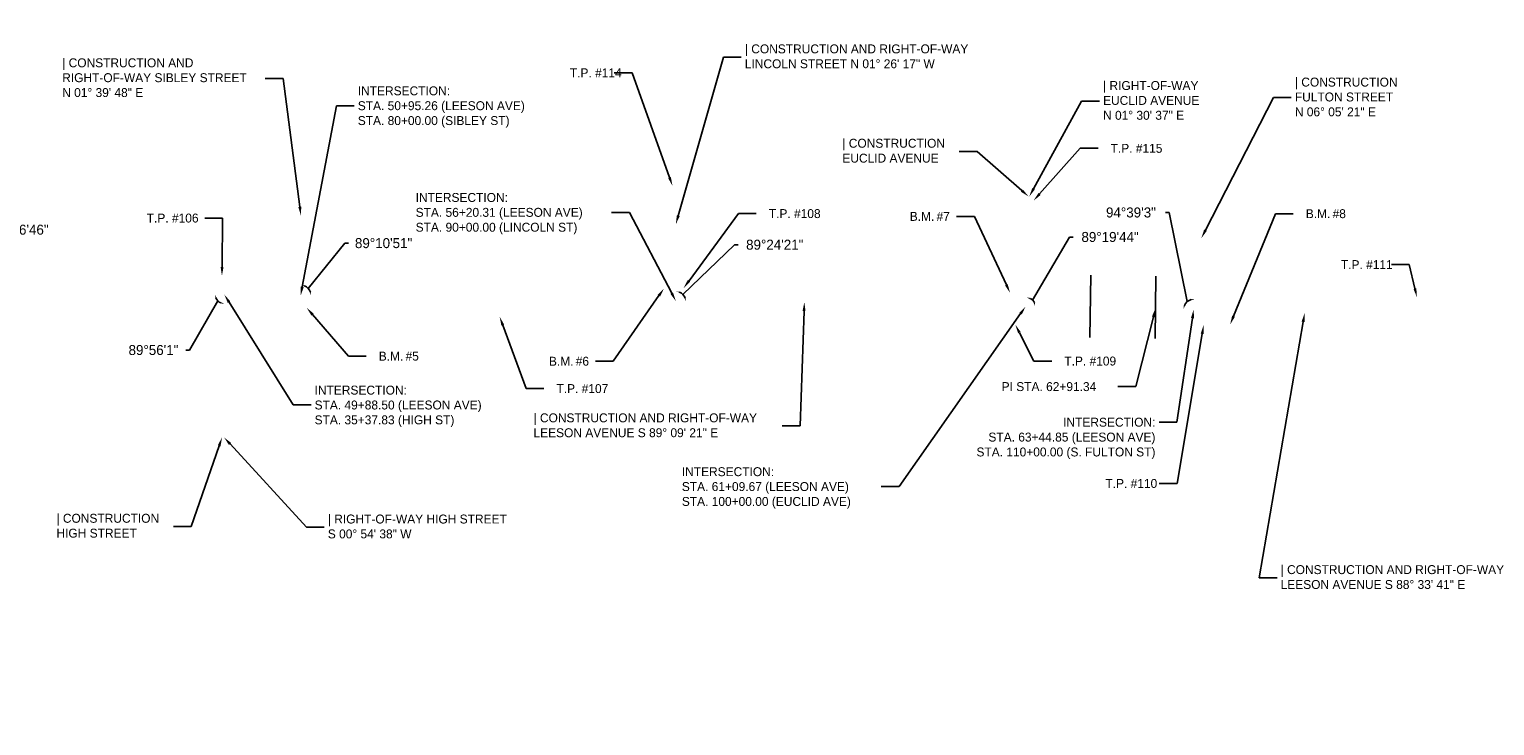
# Model space of a CAD drawing. Header units: feet. Extents: x 1384904 to 1390669, y 443351 to 444331.
# Tile 3 of 3: x 1388619 to 1390669, y 443351 to 444326. Entities that reach past the tile are written whole.
import ezdxf
from ezdxf import colors
from ezdxf.entities.mleader import LeaderData, LeaderLine
from ezdxf.math import Vec2, Vec3

# ---------------------------------------------------------------- set-up
doc = ezdxf.new("R2010")
doc.units = ezdxf.units.FT
doc.header["$MEASUREMENT"] = 0
doc.layers.add('SH_Data', color=7, linetype='Continuous')
doc.styles.add('Slanted-Normal', font='font31.shx', dxfattribs={"height": 0.14})
doc.styles.get("Standard").update_dxf_attribs({"font": 'arial.ttf'})
doc.dimstyles.get("Standard").update_dxf_attribs({"dimtxt": 0.18, "dimasz": 0.18, "dimexe": 0.18, "dimexo": 0.0625, "dimgap": 0.09, "dimtad": 0, "dimtih": 1, "dimtoh": 1, "dimdec": 4, "dimzin": 0, "dimdsep": 46, "dimtxsty": 'Standard', "dimcen": 0.09, "dimadec": 0, "dimazin": 0, "dimtfac": 1, "dimtdec": 4, "dimtofl": 0, "dimtmove": 0, "dimatfit": 3, "dimfxl": 1, "dimtolj": 1, "dimtzin": 0, "dimarcsym": 0})

# ---------------------------------------------------------------- blocks, each defined once
blk = doc.blocks.new('*D13')
at = {"color": 0, "lineweight": -2, "transparency": 16777216}
for p, q in [((1388177.1, 443976.4), (1388191.4, 443859.2)), ((1388191.4, 443859.2), (1388196.4, 443859.2))]:
    blk.add_line(p, q, dxfattribs=at)
blk.add_arc((1388165.6, 443965.3), 15.9, 17.201, 70.5614, dxfattribs=at)
at = {"color": 0, "transparency": 16777216}
for points in [[(1388170.8, 443979.6), (1388171.1, 443981.2), (1388166, 443981.3)], [(1388181.7, 443970.2), (1388180, 443969.9), (1388181.6, 443965.1)]]:
    blk.add_solid(points, dxfattribs=at)
at = {"layer": 'Defpoints', "color": 0, "transparency": 16777216}
for p in [(1388174.4, 444326.1), (1387541, 443974.5), (1388165.6, 443965.3), (1388173.9, 443979), (1390194.6, 443935.5)]:
    blk.add_point(p, dxfattribs=at)
at = {"color": 0, "transparency": 16777216, "insert": (1388244.1, 443859.2), "char_height": 14, "attachment_point": 5, "style": 'Slanted-Normal'}
blk.add_mtext('\\A1;89°27\'2"', dxfattribs=at)
blk = doc.blocks.new('*D14')
at = {"color": 0, "lineweight": -2, "transparency": 16777216}
for p, q in [((1387903.9, 443981), (1387926.6, 444099.2)), ((1387926.6, 444099.2), (1387931.6, 444099.2))]:
    blk.add_line(p, q, dxfattribs=at)
blk.add_arc((1387891.9, 443969.4), 16.7, 16.3747, 71.6734, dxfattribs=at)
at = {"color": 0, "transparency": 16777216}
for points in [[(1387897, 443984.4), (1387897.3, 443986), (1387892.2, 443986.1)], [(1387908.7, 443974.2), (1387907.1, 443974), (1387908.6, 443969.1)]]:
    blk.add_solid(points, dxfattribs=at)
at = {"layer": 'Defpoints', "color": 0, "transparency": 16777216}
for p in [(1387898.4, 444304.9), (1387541, 443974.5), (1387891.9, 443969.4), (1387906.5, 443977.5), (1390194.6, 443935.5)]:
    blk.add_point(p, dxfattribs=at)
at = {"color": 0, "transparency": 16777216, "insert": (1387983.7, 444099.2), "char_height": 14, "attachment_point": 5, "style": 'Slanted-Normal'}
blk.add_mtext('\\A1;89°44\'10"', dxfattribs=at)
blk = doc.blocks.new('*D12')
at = {"color": 0, "lineweight": -2, "transparency": 16777216}
for p, q in [((1387660.3, 443960.3), (1387608, 443903)), ((1387608, 443903), (1387603, 443903))]:
    blk.add_line(p, q, dxfattribs=at)
blk.add_arc((1387673, 443972.6), 17.6, 195.4583, 252.8535, dxfattribs=at)
at = {"color": 0, "transparency": 16777216}
for points in [[(1387655.1, 443967.8), (1387656.8, 443968), (1387655.3, 443972.9)], [(1387667.9, 443956.6), (1387667.6, 443954.9), (1387672.7, 443955)]]:
    blk.add_solid(points, dxfattribs=at)
at = {"layer": 'Defpoints', "color": 0, "transparency": 16777216}
for p in [(1387541, 443974.5), (1387673, 443972.6), (1387663.9, 443957.5), (1390194.6, 443935.5), (1387670, 443772.4)]:
    blk.add_point(p, dxfattribs=at)
at = {"color": 0, "transparency": 16777216, "insert": (1387559, 443903), "char_height": 14, "attachment_point": 5, "style": 'Slanted-Normal'}
blk.add_mtext('\\A1;90°0\'0"', dxfattribs=at)
blk = doc.blocks.new('*D16')
at = {"color": 0, "lineweight": -2, "transparency": 16777216}
for p, q in [((1388525.3, 443949), (1388450.6, 443783.4)), ((1388450.6, 443783.4), (1388445.6, 443783.4))]:
    blk.add_line(p, q, dxfattribs=at)
blk.add_arc((1388536.6, 443959.9), 15.7, 197.4401, 250.4916, dxfattribs=at)
at = {"color": 0, "transparency": 16777216}
for points in [[(1388520.7, 443955), (1388522.4, 443955.3), (1388520.8, 443960.1)], [(1388531.5, 443945.9), (1388531.2, 443944.2), (1388536.2, 443944.1)]]:
    blk.add_solid(points, dxfattribs=at)
at = {"layer": 'Defpoints', "color": 0, "transparency": 16777216}
for p in [(1387541, 443974.5), (1388522.8, 443952.2), (1388536.6, 443959.9), (1390194.6, 443935.5), (1388524.6, 443400.2)]:
    blk.add_point(p, dxfattribs=at)
at = {"color": 0, "transparency": 16777216, "insert": (1388397, 443783.4), "char_height": 14, "attachment_point": 5, "style": 'Slanted-Normal'}
blk.add_mtext('\\A1;89°37\'11"', dxfattribs=at)
blk = doc.blocks.new('*D17')
at = {"color": 0, "lineweight": -2, "transparency": 16777216}
for p, q in [((1388551.7, 443970.7), (1388546.7, 444045.4)), ((1388546.7, 444045.4), (1388551.7, 444045.4))]:
    blk.add_line(p, q, dxfattribs=at)
blk.add_arc((1388540.4, 443959.8), 15.7, 17.4327, 70.3252, dxfattribs=at)
at = {"color": 0, "transparency": 16777216}
for points in [[(1388545.5, 443973.8), (1388545.8, 443975.5), (1388540.7, 443975.6)], [(1388556.2, 443964.7), (1388554.6, 443964.4), (1388556.1, 443959.6)]]:
    blk.add_solid(points, dxfattribs=at)
at = {"layer": 'Defpoints', "color": 0, "transparency": 16777216}
for p in [(1388548.5, 444294.6), (1387541, 443974.5), (1388554.1, 443967.4), (1388540.4, 443959.8), (1390194.6, 443935.5)]:
    blk.add_point(p, dxfattribs=at)
at = {"color": 0, "transparency": 16777216, "insert": (1388606, 444045.4), "char_height": 14, "attachment_point": 5, "style": 'Slanted-Normal'}
blk.add_mtext('\\A1;89°26\'46"', dxfattribs=at)
blk = doc.blocks.new('*D18')
at = {"color": 0, "lineweight": -2, "transparency": 16777216}
for p, q in [((1388882.8, 443945.8), (1388843.2, 443876.9)), ((1388843.2, 443876.9), (1388838.2, 443876.9))]:
    blk.add_line(p, q, dxfattribs=at)
blk.add_arc((1388891.9, 443954.6), 12.7, 201.9046, 246.3408, dxfattribs=at)
at = {"color": 0, "transparency": 16777216}
for points in [[(1388879.3, 443949.8), (1388880.9, 443950.1), (1388879.2, 443954.8)], [(1388887, 443943.8), (1388886.6, 443942.2), (1388891.7, 443942)]]:
    blk.add_solid(points, dxfattribs=at)
at = {"layer": 'Defpoints', "color": 0, "transparency": 16777216}
for p in [(1387541, 443974.5), (1388885.4, 443943.8), (1388891.9, 443954.6), (1390194.6, 443935.5), (1388883.3, 443416.9)]:
    blk.add_point(p, dxfattribs=at)
at = {"color": 0, "transparency": 16777216, "insert": (1388792.8, 443876.9), "char_height": 14, "attachment_point": 5, "style": 'Slanted-Normal'}
blk.add_mtext('\\A1;89°56\'1"', dxfattribs=at)
blk = doc.blocks.new('*D19')
at = {"color": 0, "lineweight": -2, "transparency": 16777216}
for p, q in [((1389009.2, 443963.2), (1389060.5, 444026.6)), ((1389060.5, 444026.6), (1389065.5, 444026.6))]:
    blk.add_line(p, q, dxfattribs=at)
blk.add_arc((1388998.6, 443953.1), 14.7, 18.7931, 68.6996, dxfattribs=at)
at = {"color": 0, "transparency": 16777216}
for points in [[(1389003.8, 443965.9), (1389004.1, 443967.5), (1388999, 443967.7)], [(1389013.3, 443957.9), (1389011.7, 443957.7), (1389013.3, 443952.9)]]:
    blk.add_solid(points, dxfattribs=at)
at = {"layer": 'Defpoints', "color": 0, "transparency": 16777216}
for p in [(1389005.1, 444177.2), (1387541, 443974.5), (1389006.3, 443965.6), (1388998.6, 443953.1), (1390194.6, 443935.5)]:
    blk.add_point(p, dxfattribs=at)
at = {"color": 0, "transparency": 16777216, "insert": (1389114.7, 444026.6), "char_height": 14, "attachment_point": 5, "style": 'Slanted-Normal'}
blk.add_mtext('\\A1;89°10\'51"', dxfattribs=at)
blk = doc.blocks.new('*D20')
at = {"color": 0, "lineweight": -2, "transparency": 16777216}
for p, q in [((1389533.5, 443954.8), (1389605.7, 444024.4)), ((1389605.7, 444024.4), (1389610.7, 444024.4))]:
    blk.add_line(p, q, dxfattribs=at)
blk.add_arc((1389523.6, 443945.3), 13.7, 20.202, 67.5158, dxfattribs=at)
at = {"color": 0, "transparency": 16777216}
for points in [[(1389528.7, 443957.2), (1389529, 443958.8), (1389524, 443959)], [(1389537.3, 443950.2), (1389535.6, 443949.9), (1389537.3, 443945.1)]]:
    blk.add_solid(points, dxfattribs=at)
at = {"layer": 'Defpoints', "color": 0, "transparency": 16777216}
for p in [(1389529, 444160.9), (1387541, 443974.5), (1389523.6, 443945.3), (1389530.7, 443957), (1390194.6, 443935.5)]:
    blk.add_point(p, dxfattribs=at)
at = {"color": 0, "transparency": 16777216, "insert": (1389661.9, 444024.4), "char_height": 14, "attachment_point": 5, "style": 'Slanted-Normal'}
blk.add_mtext('\\A1;89°24\'21"', dxfattribs=at)
blk = doc.blocks.new('*D21')
at = {"color": 0, "lineweight": -2, "transparency": 16777216}
for p, q in [((1390022.7, 443946.6), (1390074.4, 444035.2)), ((1390074.4, 444035.2), (1390079.4, 444035.2))]:
    blk.add_line(p, q, dxfattribs=at)
blk.add_arc((1390013.9, 443938.1), 12.3, 22.6874, 64.9535, dxfattribs=at)
at = {"color": 0, "transparency": 16777216}
for points in [[(1390018.9, 443948.4), (1390019.3, 443950), (1390014.2, 443950.4)], [(1390026, 443943), (1390024.4, 443942.7), (1390026.2, 443937.9)]]:
    blk.add_solid(points, dxfattribs=at)
at = {"layer": 'Defpoints', "color": 0, "transparency": 16777216}
for p in [(1390020.8, 444200.2), (1387541, 443974.5), (1390020.3, 443948.6), (1390013.9, 443938.1), (1390194.6, 443935.5)]:
    blk.add_point(p, dxfattribs=at)
at = {"color": 0, "transparency": 16777216, "insert": (1390131, 444035.2), "char_height": 14, "attachment_point": 5, "style": 'Slanted-Normal'}
blk.add_mtext('\\A1;89°19\'44"', dxfattribs=at)
blk = doc.blocks.new('*D22')
at = {"color": 0, "lineweight": -2, "transparency": 16777216}
for p, q in [((1390213.6, 444069.5), (1390208.6, 444069.5)), ((1390238.8, 443944.7), (1390213.6, 444069.5))]:
    blk.add_line(p, q, dxfattribs=at)
blk.add_arc((1390248.1, 443934.1), 14.1, 104.369, 158.1032, dxfattribs=at)
at = {"color": 0, "transparency": 16777216}
for points in [[(1390244.5, 443948.6), (1390244.6, 443946.9), (1390249.6, 443948.1)], [(1390235.8, 443939.2), (1390234.2, 443939.5), (1390234, 443934.5)]]:
    blk.add_solid(points, dxfattribs=at)
at = {"layer": 'Defpoints', "color": 0, "transparency": 16777216}
for p in [(1390259.5, 444041.6), (1390194.6, 443935.5), (1390236.3, 443941.8), (1390248.1, 443934.1), (1390578.6, 443925.8)]:
    blk.add_point(p, dxfattribs=at)
at = {"color": 0, "transparency": 16777216, "insert": (1390160.2, 444069.5), "char_height": 14, "attachment_point": 5, "style": 'Slanted-Normal'}
blk.add_mtext('\\A1;94°39\'3"', dxfattribs=at)

msp = doc.modelspace()

# ---------------------------------------------------------------- linework, layer by layer
at = {"layer": 'SH_Data'}
for points in [[(1390103.90633, 443981.8438), (1390102.62026, 443894.54752)], [(1390195.23642, 443980.49829), (1390193.95034, 443893.20201)]]:
    msp.add_lwpolyline(points, dxfattribs=at)

# ---------------------------------------------------------------- dimensions: what is measured, and where the dimension line sits
for base, line1, line2, picture, middle in [((1388173.89071, 443978.97574), ((1387540.978, 443974.544), (1390194.57763, 443935.45023)), ((1388165.63008, 443965.3414), (1388174.40673, 444326.11561)), '*D13', (1388244.11552, 443859.19623)), ((1387906.48653, 443977.48811), ((1387540.978, 443974.544), (1390194.57763, 443935.45023)), ((1387898.37722, 444304.85789), (1387891.88962, 443969.37425)), '*D14', (1387983.6638, 444099.23739)), ((1388554.12854, 443967.44536), ((1387540.978, 443974.544), (1390194.57763, 443935.45023)), ((1388540.35719, 443959.82079), (1388548.52762, 444294.60374)), '*D17', (1388605.98652, 444045.3653)), ((1390020.2673, 443948.58891), ((1387540.978, 443974.544), (1390194.57763, 443935.45023)), ((1390013.89943, 443938.11205), (1390020.83199, 444200.22579)), '*D21', (1390130.95624, 444035.21116)), ((1389006.2592, 443965.58407), ((1387540.978, 443974.544), (1390194.57763, 443935.45023)), ((1388998.62317, 443953.06946), (1389005.1309, 444177.17687)), '*D19', (1389114.73663, 444026.63535)), ((1389530.71189, 443957.03911), ((1387540.978, 443974.544), (1390194.57763, 443935.45023)), ((1389529.02312, 444160.85051), (1389523.61251, 443945.33513)), '*D20', (1389661.90516, 444024.35878)), ((1390236.26262, 443941.77186), ((1390194.57763, 443935.45023), (1390578.62072, 443925.80576)), ((1390248.07073, 443934.10686), (1390259.535, 444041.571)), '*D22', (1390160.19115, 444069.48013)), ((1387663.92353, 443957.46107), ((1387672.96367, 443972.59925), (1387670.0134, 443772.37098)), ((1387540.978, 443974.544), (1390194.57763, 443935.45023)), '*D12', (1387558.96292, 443903.00188)), ((1388522.82146, 443952.24102), ((1388524.61868, 443400.17799), (1388536.57959, 443959.87645)), ((1387540.978, 443974.544), (1390194.57763, 443935.45023)), '*D16', (1388397.03387, 443783.40096)), ((1388885.36465, 443943.76371), ((1388891.87229, 443954.64389), (1388883.32531, 443416.87915)), ((1387540.978, 443974.544), (1390194.57763, 443935.45023)), '*D18', (1388792.76587, 443876.92611))]:
    dim = msp.add_angular_dim_2l(base=base, line1=line1, line2=line2, dimstyle='Standard', override={"dimscale": 0, "dimtxt": 0.125, "dimasz": 0.05, "dimexe": 0.125, "dimexo": 0.05, "dimgap": 0.05, "dimtxsty": 'Slanted-Normal', "dimaunit": 1, "dimadec": 3, "dimtmove": 1})
    dim.commit()
    dim.dimension.update_dxf_attribs({"geometry": picture, "text_midpoint": middle, "dimtype": 162})

# ---------------------------------------------------------------- leaders
ml = msp.add_multileader_mtext('Standard')
ml.set_content('| CONSTRUCTION AND RIGHT-OF-WAY\\PLINCOLN STREET N 01%%D 26\' 17" W', color=256, style='Slanted-Normal')
ml.set_leader_properties()
ml.build(insert=Vec2(0, 0))
ml.multileader.update_dxf_attribs({"text_left_attachment_type": 2, "text_right_attachment_type": 2, "dogleg_length": 0.25, "arrow_head_size": 12.5, "scale": 100})
ctx = ml.context
ctx.base_point, ctx.scale, ctx.char_height, ctx.arrow_head_size, ctx.landing_gap_size, ctx.plane_origin = Vec3(1389615.05807, 444287.29601), 100, 12.5, 12.5, 5, Vec3(1389523.51628, 444053.00908)
ctx.left_attachment, ctx.right_attachment = 2, 2
notes = []
notes.append((ctx, [(1, (1, 1, 0), (1389590.05807, 444287.29601), (1, 0), 25, [(0, [(1389523.51628, 444053.00908)], 0, [])])]))
ctx.mtext.insert, ctx.mtext.flow_direction = Vec3(1389620.05807, 444304.90513), 5
ml = msp.add_multileader_mtext('Standard')
ml.set_content('| CONSTRUCTION AND \\PRIGHT-OF-WAY SIBLEY STREET \\PN 01%%D 39\' 48" E', color=256, style='Slanted-Normal')
ml.set_leader_properties()
ml.build(insert=Vec2(0, 0))
ml.multileader.update_dxf_attribs({"text_left_attachment_type": 2, "text_right_attachment_type": 2, "dogleg_length": 0.25, "arrow_head_size": 12.5, "scale": 100})
ctx = ml.context
ctx.base_point, ctx.scale, ctx.char_height, ctx.arrow_head_size, ctx.landing_gap_size, ctx.plane_origin = Vec3(1388660.09454, 444257.38521), 100, 12.5, 12.5, 5, Vec3(1388999.0755, 444065.03943)
ctx.left_attachment, ctx.right_attachment = 2, 2
notes.append((ctx, [(0, (1, 1, 0), (1388974.0628, 444257.38521), (-1, 0), 25, [(0, [(1388999.0755, 444065.03943)], 0, [])])]))
ctx.mtext.insert, ctx.mtext.flow_direction = Vec3(1388665.09454, 444285.411), 5
ml = msp.add_multileader_mtext('Standard')
ml.set_content('\\pxi-3,l5,t5;T.P. #114', color=256, style='Slanted-Normal')
ml.set_leader_properties()
ml.build(insert=Vec2(0, 0))
ml.multileader.update_dxf_attribs({"text_left_attachment_type": 2, "text_right_attachment_type": 2, "dogleg_length": 0.25, "arrow_head_size": 12.5, "scale": 100})
ctx = ml.context
ctx.base_point, ctx.scale, ctx.char_height, ctx.arrow_head_size, ctx.landing_gap_size, ctx.plane_origin = Vec3(1389345.30663, 444265.13455, 780.458), 100, 12.5, 12.5, 5, Vec3(1389518.871, 444106.717, 780.458)
ctx.left_attachment, ctx.right_attachment = 2, 2
notes.append((ctx, [(0, (1, 1, 0), (1389462.44949, 444265.13455, 780.458), (-1, 0), 25, [(0, [(1389518.871, 444106.717, 780.458)], 0, [])])]))
ctx.mtext.insert, ctx.mtext.flow_direction = Vec3(1389350.30663, 444271.38455, 780.458), 5
ml = msp.add_multileader_mtext('Standard')
ml.set_content('| RIGHT-OF-WAY\\PEUCLID AVENUE \\PN 01%%D 30\' 37" E', color=256, style='Slanted-Normal')
ml.set_leader_properties()
ml.build(insert=Vec2(0, 0))
ml.multileader.update_dxf_attribs({"text_left_attachment_type": 2, "text_right_attachment_type": 2, "dogleg_length": 0.25, "arrow_head_size": 12.5, "scale": 100})
ctx = ml.context
ctx.base_point, ctx.scale, ctx.char_height, ctx.arrow_head_size, ctx.landing_gap_size, ctx.plane_origin = Vec3(1390116.19753, 444225.57053), 100, 12.5, 12.5, 5, Vec3(1390016.97777, 444091.92045)
ctx.left_attachment, ctx.right_attachment = 2, 2
notes.append((ctx, [(1, (1, 1, 0), (1390091.19753, 444225.57053), (1, 0), 25, [(0, [(1390017.96677, 444091.89425)], 0, [])])]))
ctx.mtext.insert, ctx.mtext.flow_direction = Vec3(1390121.19753, 444253.59632), 5
ml = msp.add_multileader_mtext('Standard')
ml.set_content('| CONSTRUCTION\\PFULTON STREET\\PN 06%%D 05\' 21" E', color=256, style='Slanted-Normal')
ml.set_leader_properties()
ml.build(insert=Vec2(0, 0))
ml.multileader.update_dxf_attribs({"text_left_attachment_type": 2, "text_right_attachment_type": 2, "dogleg_length": 0.25, "arrow_head_size": 12.5, "scale": 100})
ctx = ml.context
ctx.base_point, ctx.scale, ctx.char_height, ctx.arrow_head_size, ctx.landing_gap_size, ctx.plane_origin = Vec3(1390384.50729, 444230.39955), 100, 12.5, 12.5, 5, Vec3(1390258.67854, 444033.54264)
ctx.left_attachment, ctx.right_attachment = 2, 2
notes.append((ctx, [(1, (1, 1, 0), (1390359.50729, 444230.39955), (1, 0), 25, [(0, [(1390258.67854, 444033.54264)], 0, [])])]))
ctx.mtext.insert, ctx.mtext.flow_direction = Vec3(1390389.50729, 444258.42534), 5
ml = msp.add_multileader_mtext('Standard')
ml.set_content('INTERSECTION:\\PSTA. 50+95.26 (LEESON AVE)\\PSTA. 80+00.00 (SIBLEY ST)', color=256, style='Slanted-Normal')
ml.set_leader_properties()
ml.build(insert=Vec2(0, 0))
ml.multileader.update_dxf_attribs({"text_left_attachment_type": 2, "text_right_attachment_type": 2, "dogleg_length": 0.25, "arrow_head_size": 12.5, "scale": 100})
ctx = ml.context
ctx.base_point, ctx.scale, ctx.char_height, ctx.arrow_head_size, ctx.landing_gap_size, ctx.plane_origin = Vec3(1389073.58984, 444219.11312), 100, 12.5, 12.5, 5, Vec3(1388998.62317, 443953.06946)
ctx.left_attachment, ctx.right_attachment = 2, 2
notes.append((ctx, [(1, (1, 1, 0), (1389048.58984, 444219.11312), (1, 0), 25, [(0, [(1388998.62317, 443953.06946)], 0, [])])]))
ctx.mtext.insert, ctx.mtext.flow_direction = Vec3(1389078.58984, 444246.19646), 5
ml = msp.add_multileader_mtext('Standard')
ml.set_content('| CONSTRUCTION\\PEUCLID AVENUE ', color=256, style='Slanted-Normal')
ml.set_leader_properties()
ml.build(insert=Vec2(0, 0))
ml.multileader.update_dxf_attribs({"text_left_attachment_type": 2, "text_right_attachment_type": 2, "dogleg_length": 0.25, "arrow_head_size": 12.5, "scale": 100})
ctx = ml.context
ctx.base_point, ctx.scale, ctx.char_height, ctx.arrow_head_size, ctx.landing_gap_size, ctx.plane_origin = Vec3(1389751.47192, 444155.14699), 100, 12.5, 12.5, 5, Vec3(1390015.16523, 444091.81051)
ctx.left_attachment, ctx.right_attachment = 2, 2
notes.append((ctx, [(0, (1, 1, 0), (1389945.10287, 444155.14699), (-1, 0), 25, [(0, [(1390016.97777, 444091.92045)], 0, [])])]))
ctx.mtext.insert, ctx.mtext.flow_direction = Vec3(1389756.47192, 444172.75611), 5
ml = msp.add_multileader_mtext('Standard')
ml.set_content('\\pxi-3,l4,t4;T.P. #115', color=256, style='Slanted-Normal')
ml.set_leader_properties()
ml.build(insert=Vec2(0, 0))
ml.multileader.update_dxf_attribs({"text_left_attachment_type": 2, "text_right_attachment_type": 2, "dogleg_length": 0.25, "arrow_head_size": 12.5, "scale": 100})
ctx = ml.context
ctx.base_point, ctx.scale, ctx.char_height, ctx.arrow_head_size, ctx.landing_gap_size, ctx.plane_origin = Vec3(1390114.24536, 444159.42268, 781.023), 100, 12.5, 12.5, 5, Vec3(1390024.028, 444086.159, 781.023)
ctx.left_attachment, ctx.right_attachment = 2, 2
notes.append((ctx, [(1, (1, 1, 0), (1390089.24536, 444159.42268, 781.023), (1, 0), 25, [(0, [(1390024.028, 444086.159, 781.023)], 0, [])])]))
ctx.mtext.insert, ctx.mtext.flow_direction = Vec3(1390119.24536, 444165.67268, 781.023), 5
ml = msp.add_multileader_mtext('Standard')
ml.set_content('INTERSECTION:\\PSTA. 56+20.31 (LEESON AVE)\\PSTA. 90+00.00 (LINCOLN ST)', color=256, style='Slanted-Normal')
ml.set_leader_properties()
ml.build(insert=Vec2(0, 0))
ml.multileader.update_dxf_attribs({"text_left_attachment_type": 2, "text_right_attachment_type": 2, "dogleg_length": 0.25, "arrow_head_size": 12.5, "scale": 100})
ctx = ml.context
ctx.base_point, ctx.scale, ctx.char_height, ctx.arrow_head_size, ctx.landing_gap_size, ctx.plane_origin = Vec3(1389154.5459, 444069.76743), 100, 12.5, 12.5, 5, Vec3(1389523.61251, 443945.33513)
ctx.left_attachment, ctx.right_attachment = 2, 2
notes.append((ctx, [(0, (1, 1, 0), (1389458.59352, 444069.76743), (-1, 0), 25, [(0, [(1389523.61251, 443945.33513)], 0, [])])]))
ctx.mtext.insert, ctx.mtext.flow_direction = Vec3(1389159.5459, 444096.85076), 5
ml = msp.add_multileader_mtext('Standard')
ml.set_content('\\pxi-3,l4,t4;T.P. #106', color=256, style='Slanted-Normal')
ml.set_leader_properties()
ml.build(insert=Vec2(0, 0))
ml.multileader.update_dxf_attribs({"text_left_attachment_type": 2, "text_right_attachment_type": 2, "dogleg_length": 0.25, "arrow_head_size": 12.5, "scale": 100})
ctx = ml.context
ctx.base_point, ctx.scale, ctx.char_height, ctx.arrow_head_size, ctx.landing_gap_size, ctx.plane_origin = Vec3(1388765.83425, 444061.78259, 782.818), 100, 12.5, 12.5, 5, Vec3(1388888.574, 443980.812, 782.818)
ctx.left_attachment, ctx.right_attachment = 2, 2
notes.append((ctx, [(0, (1, 1, 0), (1388889.52472, 444061.78259, 782.818), (-1, 0), 25, [(0, [(1388888.574, 443980.812, 782.818)], 0, [])])]))
ctx.mtext.insert, ctx.mtext.flow_direction = Vec3(1388770.83425, 444068.03259, 782.818), 5
ml = msp.add_multileader_mtext('Standard')
ml.set_content('\\pxi-3,l4,t4;T.P. #108', color=256, style='Slanted-Normal')
ml.set_leader_properties()
ml.build(insert=Vec2(0, 0))
ml.multileader.update_dxf_attribs({"text_left_attachment_type": 2, "text_right_attachment_type": 2, "dogleg_length": 0.25, "arrow_head_size": 12.5, "scale": 100})
ctx = ml.context
ctx.base_point, ctx.scale, ctx.char_height, ctx.arrow_head_size, ctx.landing_gap_size, ctx.plane_origin = Vec3(1389636.08601, 444068.01761, 781.882), 100, 12.5, 12.5, 5, Vec3(1389534.533, 443963.898, 781.882)
ctx.left_attachment, ctx.right_attachment = 2, 2
notes.append((ctx, [(1, (1, 1, 0), (1389611.08601, 444068.01761, 781.882), (1, 0), 25, [(0, [(1389534.533, 443963.898, 781.882)], 0, [])])]))
ctx.mtext.insert, ctx.mtext.flow_direction = Vec3(1389641.08601, 444074.26761, 781.882), 5
ml = msp.add_multileader_mtext('Standard')
ml.set_content('\\pxi-3,l4,t4;B.M.^I#7', color=256, style='Slanted-Normal')
ml.set_leader_properties()
ml.build(insert=Vec2(0, 0))
ml.multileader.update_dxf_attribs({"text_left_attachment_type": 2, "text_right_attachment_type": 2, "dogleg_length": 0.25, "arrow_head_size": 12.5, "scale": 100})
ctx = ml.context
ctx.base_point, ctx.scale, ctx.char_height, ctx.arrow_head_size, ctx.landing_gap_size, ctx.plane_origin = Vec3(1389833.23758, 444064.13611), 100, 12.5, 12.5, 5, Vec3(1389991.16461, 443956.94899)
ctx.left_attachment, ctx.right_attachment = 2, 2
notes.append((ctx, [(0, (1, 1, 0), (1389941.25345, 444064.13611), (-1, 0), 25, [(0, [(1389991.16461, 443956.94899)], 0, [])])]))
ctx.mtext.insert, ctx.mtext.flow_direction = Vec3(1389838.23758, 444070.38611), 5
ml = msp.add_multileader_mtext('Standard')
ml.set_content('\\pxi-3,l4,t4;B.M.^I#8', color=256, style='Slanted-Normal')
ml.set_leader_properties()
ml.build(insert=Vec2(0, 0))
ml.multileader.update_dxf_attribs({"text_left_attachment_type": 2, "text_right_attachment_type": 2, "dogleg_length": 0.25, "arrow_head_size": 12.5, "scale": 100})
ctx = ml.context
ctx.base_point, ctx.scale, ctx.char_height, ctx.arrow_head_size, ctx.landing_gap_size, ctx.plane_origin = Vec3(1390387.27861, 444067.9072, 781.23), 100, 12.5, 12.5, 5, Vec3(1390298.937, 443912.667, 781.23)
ctx.left_attachment, ctx.right_attachment = 2, 2
notes.append((ctx, [(1, (1, 1, 0), (1390362.27861, 444067.9072, 781.23), (1, 0), 25, [(0, [(1390298.937, 443912.667, 781.23)], 0, [])])]))
ctx.mtext.insert, ctx.mtext.flow_direction = Vec3(1390392.27861, 444074.1572, 781.23), 5
ml = msp.add_multileader_mtext('Standard')
ml.set_content('\\pxi-3,l4,t4;T.P. #111', color=256, style='Slanted-Normal')
ml.set_leader_properties()
ml.build(insert=Vec2(0, 0))
ml.multileader.update_dxf_attribs({"text_left_attachment_type": 2, "text_right_attachment_type": 2, "dogleg_length": 0.25, "arrow_head_size": 12.5, "scale": 100})
ctx = ml.context
ctx.base_point, ctx.scale, ctx.char_height, ctx.arrow_head_size, ctx.landing_gap_size, ctx.plane_origin = Vec3(1390436.40827, 443996.57087, 778.641), 100, 12.5, 12.5, 5, Vec3(1390560.314, 443950.842, 778.641)
ctx.left_attachment, ctx.right_attachment = 2, 2
notes.append((ctx, [(0, (1, 1, 0), (1390549.48367, 443996.57087, 778.641), (-1, 0), 25, [(0, [(1390560.314, 443950.842, 778.641)], 0, [])])]))
ctx.mtext.insert, ctx.mtext.flow_direction = Vec3(1390441.40827, 444002.82087, 778.641), 5
ml = msp.add_multileader_mtext('Standard')
ml.set_content('INTERSECTION:\\PSTA. 49+88.50 (LEESON AVE)\\PSTA. 35+37.83 (HIGH ST)', color=256, style='Slanted-Normal')
ml.set_leader_properties()
ml.build(insert=Vec2(0, 0))
ml.multileader.update_dxf_attribs({"text_left_attachment_type": 2, "text_right_attachment_type": 2, "dogleg_length": 0.25, "arrow_head_size": 12.5, "scale": 100})
ctx = ml.context
ctx.base_point, ctx.scale, ctx.char_height, ctx.arrow_head_size, ctx.landing_gap_size, ctx.plane_origin = Vec3(1389013.17009, 443800.02329), 100, 12.5, 12.5, 5, Vec3(1388891.87229, 443954.64389)
ctx.left_attachment, ctx.right_attachment = 2, 2
notes.append((ctx, [(1, (1, 1, 0), (1388988.17009, 443800.02329), (1, 0), 25, [(0, [(1388891.87229, 443954.64389)], 0, [])])]))
ctx.mtext.insert, ctx.mtext.flow_direction = Vec3(1389018.17009, 443827.10662), 5
ml = msp.add_multileader_mtext('Standard')
ml.set_content('| CONSTRUCTION AND RIGHT-OF-WAY\\PLEESON AVENUE S 89%%D 09\' 21" E', color=256, style='Slanted-Normal')
ml.set_leader_properties()
ml.build(insert=Vec2(0, 0))
ml.multileader.update_dxf_attribs({"text_left_attachment_type": 2, "text_right_attachment_type": 2, "dogleg_length": 0.25, "arrow_head_size": 12.5, "scale": 100})
ctx = ml.context
ctx.base_point, ctx.scale, ctx.char_height, ctx.arrow_head_size, ctx.landing_gap_size, ctx.plane_origin = Vec3(1389319.42176, 443770.65329), 100, 12.5, 12.5, 5, Vec3(1389703.3067, 443944.08796)
ctx.left_attachment, ctx.right_attachment = 2, 2
notes.append((ctx, [(0, (1, 1, 0), (1389697.47731, 443770.65329), (-1, 0), 25, [(0, [(1389703.3067, 443944.08796)], 0, [])])]))
ctx.mtext.insert, ctx.mtext.flow_direction = Vec3(1389324.42176, 443788.26242), 5
ml = msp.add_multileader_mtext('Standard')
ml.set_content('\\pxi-3,l4,t4;B.M.^I#6', color=256, style='Slanted-Normal')
ml.set_leader_properties()
ml.build(insert=Vec2(0, 0))
ml.multileader.update_dxf_attribs({"text_left_attachment_type": 2, "text_right_attachment_type": 2, "dogleg_length": 0.25, "arrow_head_size": 12.5, "scale": 100})
ctx = ml.context
ctx.base_point, ctx.scale, ctx.char_height, ctx.arrow_head_size, ctx.landing_gap_size, ctx.plane_origin = Vec3(1389328.50454, 443861.28951, 783.113), 100, 12.5, 12.5, 5, Vec3(1389507.011, 443963.366, 783.113)
ctx.left_attachment, ctx.right_attachment = 2, 2
notes.append((ctx, [(0, (1, 1, 0), (1389436.02438, 443861.28951, 783.113), (-1, 0), 25, [(0, [(1389507.011, 443963.366, 783.113)], 0, [])])]))
ctx.mtext.insert, ctx.mtext.flow_direction = Vec3(1389333.50454, 443867.53951, 783.113), 5
ml = msp.add_multileader_mtext('Standard')
ml.set_content('\\pxi-3,l4,t4;B.M.^I#5', color=256, style='Slanted-Normal')
ml.set_leader_properties()
ml.build(insert=Vec2(0, 0))
ml.multileader.update_dxf_attribs({"text_left_attachment_type": 2, "text_right_attachment_type": 2, "dogleg_length": 0.25, "arrow_head_size": 12.5, "scale": 100})
ctx = ml.context
ctx.base_point, ctx.scale, ctx.char_height, ctx.arrow_head_size, ctx.landing_gap_size, ctx.plane_origin = Vec3(1389090.40464, 443868.42028, 783.353), 100, 12.5, 12.5, 5, Vec3(1389007.158, 443936.065, 783.353)
ctx.left_attachment, ctx.right_attachment = 2, 2
notes.append((ctx, [(1, (1, 1, 0), (1389065.40464, 443868.42028, 783.353), (1, 0), 25, [(0, [(1389007.158, 443936.065, 783.353)], 0, [])])]))
ctx.mtext.insert, ctx.mtext.flow_direction = Vec3(1389095.40464, 443874.67028, 783.353), 5
ml = msp.add_multileader_mtext('Standard')
ml.set_content('\\pxi-3,l4,t4;T.P. #107', color=256, style='Slanted-Normal')
ml.set_leader_properties()
ml.build(insert=Vec2(0, 0))
ml.multileader.update_dxf_attribs({"text_left_attachment_type": 2, "text_right_attachment_type": 2, "dogleg_length": 0.25, "arrow_head_size": 12.5, "scale": 100})
ctx = ml.context
ctx.base_point, ctx.scale, ctx.char_height, ctx.arrow_head_size, ctx.landing_gap_size, ctx.plane_origin = Vec3(1389339.04327, 443822.98156, 783.282), 100, 12.5, 12.5, 5, Vec3(1389277.061, 443923.63, 783.282)
ctx.left_attachment, ctx.right_attachment = 2, 2
notes.append((ctx, [(1, (1, 1, 0), (1389314.04327, 443822.98156, 783.282), (1, 0), 25, [(0, [(1389277.061, 443923.63, 783.282)], 0, [])])]))
ctx.mtext.insert, ctx.mtext.flow_direction = Vec3(1389344.04327, 443829.23156, 783.282), 5
ml = msp.add_multileader_mtext('Standard')
ml.set_content('INTERSECTION:\\PSTA. 61+09.67 (LEESON AVE)\\PSTA. 100+00.00 (EUCLID AVE)', color=256, style='Slanted-Normal')
ml.set_leader_properties()
ml.build(insert=Vec2(0, 0))
ml.multileader.update_dxf_attribs({"text_right_attachment_type": 2, "dogleg_length": 0.25, "arrow_head_size": 12.5, "scale": 100})
ctx = ml.context
ctx.base_point, ctx.scale, ctx.char_height, ctx.arrow_head_size, ctx.landing_gap_size, ctx.plane_origin = Vec3(1389526.91621, 443706.6148), 100, 12.5, 12.5, 5, Vec3(1390012.9211, 443938.13809)
ctx.right_attachment = 2
notes.append((ctx, [(0, (1, 1, 0), (1389835.72573, 443685.78147), (-1, 0), 25, [(0, [(1390012.9211, 443938.13809)], 0, [])])]))
ctx.mtext.insert, ctx.mtext.flow_direction = Vec3(1389531.91621, 443712.8648), 5
ml = msp.add_multileader_mtext('Standard')
ml.set_content('INTERSECTION: \\PSTA. 63+44.85 (LEESON AVE)\\PSTA. 110+00.00 (S. FULTON ST)', color=256, style='Slanted-Normal')
ml.set_leader_properties()
ml.build(insert=Vec2(0, 0))
ml.multileader.update_dxf_attribs({"text_left_attachment_type": 2, "dogleg_length": 0.25, "arrow_head_size": 12.5, "scale": 100})
ctx = ml.context
ctx.base_point, ctx.scale, ctx.char_height, ctx.arrow_head_size, ctx.landing_gap_size, ctx.plane_origin = Vec3(1389898.46744, 443755.0812), 100, 12.5, 12.5, 5, Vec3(1390248.07073, 443934.10686)
ctx.left_attachment, ctx.text_align_type = 2, 2
notes.append((ctx, [(0, (1, 1, 0), (1390224.43967, 443775.91453), (-1, 0), 25, [(0, [(1390248.07073, 443934.10686)], 0, [])])]))
ctx.mtext.insert, ctx.mtext.alignment, ctx.mtext.flow_direction = Vec3(1390194.43967, 443782.16453), 3, 5
ml = msp.add_multileader_mtext('Standard')
ml.set_content('PI STA. 62+91.34', color=256, style='Slanted-Normal')
ml.set_leader_properties()
ml.build(insert=Vec2(0, 0))
ml.multileader.update_dxf_attribs({"text_left_attachment_type": 2, "text_right_attachment_type": 2, "dogleg_length": 0.25, "arrow_head_size": 12.5, "scale": 100})
ctx = ml.context
ctx.base_point, ctx.scale, ctx.char_height, ctx.arrow_head_size, ctx.landing_gap_size, ctx.plane_origin = Vec3(1389974.26629, 443825.76852), 100, 12.5, 12.5, 5, Vec3(1390194.57763, 443935.45023)
ctx.left_attachment, ctx.right_attachment = 2, 2
notes.append((ctx, [(0, (1, 1, 0), (1390166.80597, 443825.76852), (-1, 0), 25, [(0, [(1390194.57763, 443935.45023)], 0, [])])]))
ctx.mtext.insert, ctx.mtext.flow_direction = Vec3(1389979.26629, 443832.01852), 5
ml = msp.add_multileader_mtext('Standard')
ml.set_content('| CONSTRUCTION AND RIGHT-OF-WAY\\PLEESON AVENUE S 88%%D 33\' 41" E', color=256, style='Slanted-Normal')
ml.set_leader_properties()
ml.build(insert=Vec2(0, 0))
ml.multileader.update_dxf_attribs({"text_left_attachment_type": 2, "text_right_attachment_type": 2, "dogleg_length": 0.25, "arrow_head_size": 12.5, "scale": 100})
ctx = ml.context
ctx.base_point, ctx.scale, ctx.char_height, ctx.arrow_head_size, ctx.landing_gap_size, ctx.plane_origin = Vec3(1390364.59232, 443558.11729), 100, 12.5, 12.5, 5, Vec3(1390403.14637, 443928.81208)
ctx.left_attachment, ctx.right_attachment = 2, 2
notes.append((ctx, [(1, (1, 1, 0), (1390339.59232, 443558.11729), (1, 0), 25, [(0, [(1390403.14637, 443928.81208)], 0, [])])]))
ctx.mtext.insert, ctx.mtext.flow_direction = Vec3(1390369.59232, 443575.72642), 5
ml = msp.add_multileader_mtext('Standard')
ml.set_content('\\pxi-3,l4,t4;T.P. #109', color=256, style='Slanted-Normal')
ml.set_leader_properties()
ml.build(insert=Vec2(0, 0))
ml.multileader.update_dxf_attribs({"text_left_attachment_type": 2, "text_right_attachment_type": 2, "dogleg_length": 0.25, "arrow_head_size": 12.5, "scale": 100})
ctx = ml.context
ctx.base_point, ctx.scale, ctx.char_height, ctx.arrow_head_size, ctx.landing_gap_size, ctx.plane_origin = Vec3(1390049.5048, 443861.55783, 781.072), 100, 12.5, 12.5, 5, Vec3(1389998.505, 443912.404, 781.072)
ctx.left_attachment, ctx.right_attachment = 2, 2
notes.append((ctx, [(1, (1, 1, 0), (1390024.5048, 443861.55783, 781.072), (1, 0), 25, [(0, [(1389998.505, 443912.404, 781.072)], 0, [])])]))
ctx.mtext.insert, ctx.mtext.flow_direction = Vec3(1390054.5048, 443867.80783, 781.072), 5
ml = msp.add_multileader_mtext('Standard')
ml.set_content('\\pxi-3,l4,t4;T.P. #110', color=256, style='Slanted-Normal')
ml.set_leader_properties()
ml.build(insert=Vec2(0, 0))
ml.multileader.update_dxf_attribs({"text_left_attachment_type": 2, "text_right_attachment_type": 2, "dogleg_length": 0.25, "arrow_head_size": 12.5, "scale": 100})
ctx = ml.context
ctx.base_point, ctx.scale, ctx.char_height, ctx.arrow_head_size, ctx.landing_gap_size, ctx.plane_origin = Vec3(1390106.97572, 443690.15765, 781.822), 100, 12.5, 12.5, 5, Vec3(1390261.862, 443911.846, 781.822)
ctx.left_attachment, ctx.right_attachment = 2, 2
notes.append((ctx, [(0, (1, 1, 0), (1390224.81302, 443690.15765, 781.822), (-1, 0), 25, [(0, [(1390261.862, 443911.846, 781.822)], 0, [])])]))
ctx.mtext.insert, ctx.mtext.flow_direction = Vec3(1390111.97572, 443696.40765, 781.822), 5
ml = msp.add_multileader_mtext('Standard')
ml.set_content('| CONSTRUCTION\\PHIGH STREET', color=256, style='Slanted-Normal')
ml.set_leader_properties()
ml.build(insert=Vec2(0, 0))
ml.multileader.update_dxf_attribs({"text_left_attachment_type": 2, "text_right_attachment_type": 2, "dogleg_length": 0.25, "arrow_head_size": 12.5, "scale": 100})
ctx = ml.context
ctx.base_point, ctx.scale, ctx.char_height, ctx.arrow_head_size, ctx.landing_gap_size, ctx.plane_origin = Vec3(1388652.07506, 443630.01281), 100, 12.5, 12.5, 5, Vec3(1388883.0928, 443754.62991)
ctx.left_attachment, ctx.right_attachment = 2, 2
notes.append((ctx, [(0, (1, 1, 0), (1388845.70602, 443630.01281), (-1, 0), 25, [(0, [(1388888.69399, 443754.66914)], 0, [])])]))
ctx.mtext.insert, ctx.mtext.flow_direction = Vec3(1388657.07506, 443647.62193), 5
ml = msp.add_multileader_mtext('Standard')
ml.set_content('| RIGHT-OF-WAY HIGH STREET\\PS 00%%D 54\' 38" W', color=256, style='Slanted-Normal')
ml.set_leader_properties()
ml.build(insert=Vec2(0, 0))
ml.multileader.update_dxf_attribs({"text_left_attachment_type": 2, "text_right_attachment_type": 2, "dogleg_length": 0.25, "arrow_head_size": 12.5, "scale": 100})
ctx = ml.context
ctx.base_point, ctx.scale, ctx.char_height, ctx.arrow_head_size, ctx.landing_gap_size, ctx.plane_origin = Vec3(1389031.65144, 443628.97252), 100, 12.5, 12.5, 5, Vec3(1388885.89245, 443754.58541)
ctx.left_attachment, ctx.right_attachment = 2, 2
notes.append((ctx, [(1, (1, 1, 0), (1389006.65144, 443628.97252), (1, 0), 25, [(0, [(1388891.49363, 443754.62465)], 0, [])])]))
ctx.mtext.insert, ctx.mtext.flow_direction = Vec3(1389036.65144, 443646.58164), 5
for ctx, leaders in notes:
    for number, flags, end, landing, length, lines in leaders:
        leader = LeaderData()
        leader.index, (leader.has_last_leader_line, leader.has_dogleg_vector, leader.attachment_direction) = number, flags
        leader.last_leader_point, leader.dogleg_vector, leader.dogleg_length = Vec3(end), Vec3(landing), length
        for number, points, colour, breaks in lines:
            line = LeaderLine()
            line.index, line.vertices, line.color, line.breaks = number, Vec3.list(points), colors.encode_raw_color(colour), breaks
            leader.lines.append(line)
        ctx.leaders.append(leader)

doc.saveas('drawing.dxf')
